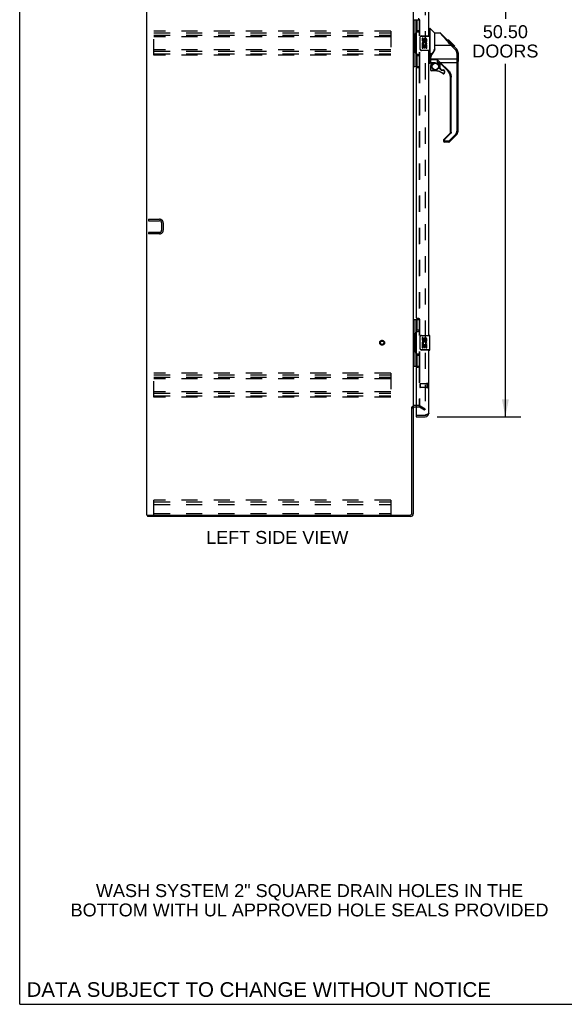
# Model space of a CAD drawing. Header units: inches. Extents: x 0 to 198, y 0 to 128.
# Tile 1 of 26: x 0 to 37, y 0 to 67. Entities that reach past the tile are written whole.
import ezdxf

# ---------------------------------------------------------------- set-up
doc = ezdxf.new("R2010")
doc.units = ezdxf.units.IN
doc.header["$LTSCALE"] = 10.872093
doc.header["$MEASUREMENT"] = 0
doc.linetypes.add('HIDDEN', pattern=[0.2, 0.1, -0.1])
doc.layers.get('0').update_dxf_attribs({"linetype": 'CONTINUOUS'})
for name, color, linetype in [('DEFAULT_2', 8, 'HIDDEN'), ('DIMENSIONS', 7, 'CONTINUOUS'), ('MASTER_DOOR_ASSEMBLY', 7, 'CONTINUOUS'), ('SLAVE_DOOR_ASSEMBLY', 7, 'CONTINUOUS')]:
    doc.layers.add(name, color=color, linetype=linetype)
doc.styles.get("Standard").update_dxf_attribs({"font": 'arial.ttf'})
doc.dimstyles.new('DIMSTYLE_1', dxfattribs={"dimtxt": 0.872093, "dimasz": 1.162791, "dimexe": 0.09, "dimexo": 0.07, "dimgap": 0.0375, "dimtad": 0, "dimtih": 1, "dimtoh": 1, "dimzin": 4, "dimdsep": 46, "dimtxsty": 'Standard', "dimblk": '_FILLED', "dimblk1": '_FILLED', "dimblk2": '_FILLED', "dimcen": 0.09, "dimazin": 1, "dimtfac": 1, "dimtdec": 3, "dimtofl": 0, "dimtmove": 0, "dimatfit": 3, "dimldrblk": '_FILLED', "dimfxl": 0, "dimtolj": 1, "dimtzin": 4, "dimarcsym": 0})

# ---------------------------------------------------------------- blocks, each defined once
blk = doc.blocks.new('_FILLED')
at = {"color": 0, "linetype": 'ByBlock'}
blk.add_solid([(0, 0), (-1, 0.2), (-1, -0.2)], dxfattribs=at)
blk = doc.blocks.new('*D11')
at = {"layer": 'DIMENSIONS', "color": 2, "linetype": 'Continuous'}
for p, q in [((28.216, 90.226), (33.861, 90.226)), ((32.814, 90.226), (32.814, 66.628)), ((32.814, 39.726), (32.814, 63.575)), ((28.216, 39.726), (33.861, 39.726))]:
    blk.add_line(p, q, dxfattribs=at)
at = {"layer": 'DIMENSIONS', "color": 2, "linetype": 'Continuous', "xscale": 1.1627906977, "yscale": 1.1627906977, "zscale": 1.1627906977}
for p, rotation in [((32.814, 90.226), 90), ((32.814, 39.726), 270)]:
    blk.add_blockref('_FILLED', p, dxfattribs=dict(at, rotation=rotation))
at = {"layer": 'DIMENSIONS', "color": 2, "linetype": 'Continuous', "insert": (32.814, 66.192), "char_height": 0.8721, "width": 4.46097, "attachment_point": 2, "line_spacing_factor": 0.9}
blk.add_mtext('50.50\\PDOORS', dxfattribs=at)

msp = doc.modelspace()

# ---------------------------------------------------------------- linework, layer by layer
at = {"color": 7, "linetype": 'Continuous'}
for p, q in [((0, 0), (0, 127.907)), ((8.642, 33.08), (8.642, 32.976)), ((0, 0), (197.674, 0))]:
    msp.add_line(p, q, dxfattribs=at)
at = {"color": 3, "linetype": 'Continuous'}
for p, q in [((8.59, 33.08), (8.59, 92.872)), ((26.59, 89.528), (26.59, 40.424)), ((26.994, 66.551), (26.994, 66.596)), ((27.011, 66.551), (27.011, 66.581)), ((26.994, 63.357), (26.994, 63.401)), ((27.011, 63.372), (27.011, 63.401)), ((26.994, 46.301), (26.994, 46.346)), ((27.011, 46.301), (27.011, 46.331)), ((26.994, 43.107), (26.994, 43.151)), ((27.011, 43.122), (27.011, 43.151)), ((26.486, 33.17), (26.486, 40.394)), ((26.59, 40.393), (26.59, 33.165)), ((26.794, 40.372), (26.675, 40.372)), ((8.59, 33.08), (26.396, 33.08)), ((26.401, 32.976), (8.642, 32.976))]:
    msp.add_line(p, q, dxfattribs=at)
at = {"color": 7, "linetype": 'Continuous'}
for centre, radius, start, end in [((26.675, 40.287), 0.189, 133.51325, 145.96587), ((26.401, 33.165), 0.085, 270, 360)]:
    msp.add_arc(centre, radius, start, end, dxfattribs=at)
at = {"color": 3, "linetype": 'Continuous'}
for centre, radius, start, end in [((26.675, 40.287), 0.085, 90, 180), ((26.396, 33.17), 0.09, 270, 360), ((26.401, 33.165), 0.189, 270, 360)]:
    msp.add_arc(centre, radius, start, end, dxfattribs=at)
at = {"layer": 'DEFAULT_2', "color": 8, "linetype": 'HIDDEN'}
for p, q in [((27.403, 89.711), (27.403, 40.242)), ((26.994, 66.551), (26.994, 63.401)), ((27.011, 66.551), (27.011, 63.401)), ((9.069, 64.164), (9.069, 65.789)), ((25.069, 65.789), (9.069, 65.789)), ((9.069, 65.685), (25.069, 65.685)), ((9.069, 65.518), (25.069, 65.518)), ((25.069, 65.414), (9.069, 65.414)), ((25.069, 65.789), (25.069, 64.164)), ((25.069, 64.539), (9.069, 64.539)), ((9.069, 64.435), (25.069, 64.435)), ((9.069, 64.268), (25.069, 64.268)), ((25.069, 64.164), (9.069, 64.164)), ((26.994, 63.357), (26.994, 46.346)), ((27.011, 63.372), (27.011, 46.331)), ((8.694, 53.08), (8.694, 52.976)), ((8.694, 53.08), (9.448, 53.08)), ((8.694, 52.976), (9.448, 52.976)), ((9.59, 52.834), (9.59, 52.327)), ((9.694, 52.834), (9.694, 52.327)), ((8.694, 52.184), (8.694, 52.08)), ((9.448, 52.184), (8.694, 52.184)), ((9.448, 52.08), (8.694, 52.08)), ((26.994, 46.301), (26.994, 43.151)), ((27.011, 46.301), (27.011, 43.151)), ((25.069, 42.664), (9.069, 42.664)), ((9.069, 41.039), (9.069, 42.664)), ((25.069, 42.664), (25.069, 41.039)), ((26.994, 43.107), (26.994, 40.424)), ((27.011, 43.122), (27.011, 40.406)), ((9.069, 42.56), (25.069, 42.56)), ((9.069, 42.393), (25.069, 42.393)), ((25.069, 42.289), (9.069, 42.289)), ((25.069, 41.414), (9.069, 41.414)), ((9.069, 41.31), (25.069, 41.31)), ((9.069, 41.143), (25.069, 41.143)), ((25.069, 41.039), (9.069, 41.039)), ((26.994, 40.476), (26.675, 40.476)), ((26.994, 40.372), (26.794, 40.372)), ((27.351, 40.172), (27.011, 40.368)), ((27.063, 40.458), (27.403, 40.262)), ((27.351, 40.172), (27.403, 40.262)), ((27.378, 40.224), (27.379, 40.223)), ((25.069, 34.08), (9.069, 34.08)), ((9.069, 33.08), (9.069, 34.08)), ((9.069, 33.976), (25.069, 33.976)), ((9.069, 33.976), (25.069, 33.976)), ((25.069, 34.08), (25.069, 33.08)), ((9.069, 33.799), (25.069, 33.799)), ((9.069, 33.184), (25.069, 33.184))]:
    msp.add_line(p, q, dxfattribs=at)
for points in [[(27.385, 40.222), (27.385, 40.222), (27.383, 40.222), (27.381, 40.223), (27.379, 40.223)], [(27.403, 40.242), (27.402, 40.24), (27.402, 40.238), (27.402, 40.235), (27.401, 40.233), (27.4, 40.231), (27.399, 40.229), (27.397, 40.228), (27.396, 40.226), (27.394, 40.225), (27.393, 40.224), (27.391, 40.223), (27.389, 40.222), (27.387, 40.222), (27.385, 40.222)]]:
    msp.add_lwpolyline(points, dxfattribs=at)
for radius in [0.164, 0.142, 0.124, 0.114]:
    msp.add_circle((24.486, 44.726), radius, dxfattribs=at)
for centre, radius, start, end in [((9.448, 52.834), 0.246, 0, 90), ((9.448, 52.834), 0.142, 0, 90), ((9.448, 52.327), 0.246, 270, 360), ((9.448, 52.327), 0.142, 270, 360), ((26.675, 40.287), 0.189, 145.96587, 180), ((26.675, 40.287), 0.189, 90, 133.51325), ((26.994, 40.339), 0.137, 60, 90), ((26.994, 40.339), 0.033, 60, 90)]:
    msp.add_arc(centre, radius, start, end, dxfattribs=at)
at = {"layer": 'MASTER_DOOR_ASSEMBLY', "color": 7, "linetype": 'Continuous'}
for p, q in [((27.648, 65.98), (27.71, 65.98)), ((27.71, 65.98), (27.71, 64.17)), ((28.036, 65.671), (27.738, 65.969)), ((27.738, 64.179), (27.738, 65.969)), ((28.036, 65.671), (28.036, 64.607)), ((28.403, 65.665), (28.042, 65.665)), ((28.042, 64.561), (28.042, 65.665)), ((28.403, 65.665), (28.403, 65.665)), ((28.47, 65.589), (28.44, 65.623)), ((29.223, 64.877), (28.459, 65.642)), ((28.496, 65.56), (28.47, 65.589)), ((28.042, 64.833), (29.14, 64.833)), ((28.98, 65.188), (28.913, 65.188)), ((28.987, 65.181), (28.92, 65.181)), ((28.997, 65.171), (28.93, 65.171)), ((29.003, 65.164), (28.937, 65.164)), ((29.011, 65.156), (28.945, 65.156)), ((29.031, 65.137), (28.964, 65.137)), ((28.98, 65.188), (29.307, 64.861)), ((29.054, 65.114), (28.987, 65.114)), ((29.077, 65.091), (29.01, 65.091)), ((29.101, 65.067), (29.034, 65.067)), ((29.125, 65.043), (29.058, 65.043)), ((29.148, 65.02), (29.081, 65.02)), ((29.17, 64.997), (29.103, 64.997)), ((29.19, 64.977), (29.124, 64.977)), ((29.446, 64.528), (29.14, 64.833)), ((29.208, 64.96), (29.141, 64.96)), ((29.221, 64.947), (29.154, 64.947)), ((29.225, 64.943), (29.158, 64.943)), ((29.227, 64.941), (29.16, 64.941)), ((29.228, 64.94), (29.161, 64.94)), ((29.228, 64.939), (29.161, 64.939)), ((29.21, 64.89), (29.162, 64.938)), ((29.231, 64.937), (29.164, 64.937)), ((29.235, 64.932), (29.168, 64.932)), ((29.241, 64.927), (29.174, 64.927)), ((29.255, 64.913), (29.188, 64.913)), ((29.197, 64.903), (29.197, 64.904)), ((29.2, 64.901), (29.2, 64.9)), ((29.27, 64.898), (29.203, 64.898)), ((29.219, 64.881), (29.206, 64.894)), ((29.223, 64.877), (29.21, 64.89)), ((29.277, 64.89), (29.211, 64.89)), ((29.284, 64.883), (29.218, 64.883)), ((29.502, 64.598), (29.219, 64.881)), ((29.223, 64.877), (29.502, 64.599)), ((29.296, 64.871), (29.23, 64.871)), ((29.302, 64.866), (29.235, 64.866)), ((29.305, 64.863), (29.238, 64.863)), ((29.307, 64.861), (29.24, 64.861)), ((29.307, 64.861), (29.24, 64.861)), ((29.306, 64.861), (29.24, 64.861)), ((29.245, 64.856), (29.312, 64.856)), ((29.395, 64.772), (29.307, 64.861)), ((29.386, 64.781), (29.32, 64.781)), ((29.324, 64.776), (29.391, 64.776)), ((29.393, 64.775), (29.326, 64.775)), ((29.395, 64.772), (29.329, 64.772)), ((29.502, 64.598), (29.501, 64.595)), ((29.528, 64.569), (29.502, 64.598)), ((29.55, 64.539), (29.528, 64.569)), ((27.712, 64.159), (27.648, 64.159)), ((27.648, 64.04), (27.727, 64.04)), ((27.727, 64.032), (27.727, 64.035)), ((27.727, 63.599), (27.727, 64.032)), ((27.766, 64.046), (27.766, 64.047)), ((27.766, 63.638), (27.766, 64.045)), ((27.786, 63.64), (27.786, 64.041)), ((29.538, 63.907), (27.786, 63.907)), ((27.824, 64.222), (27.824, 64.308)), ((29.538, 64.305), (29.538, 59.036)), ((29.57, 64.506), (29.55, 64.539)), ((29.609, 64.398), (29.6, 64.435)), ((29.615, 64.36), (29.609, 64.398)), ((29.617, 64.321), (29.615, 64.36)), ((29.616, 64.344), (29.615, 64.35)), ((29.617, 59.037), (29.617, 64.321)), ((29.628, 64.325), (29.628, 63.739)), ((27.727, 63.848), (27.648, 63.848)), ((27.727, 63.599), (27.648, 63.599)), ((27.767, 63.863), (27.766, 63.864)), ((27.767, 63.656), (27.766, 63.66)), ((27.766, 63.421), (27.786, 63.421)), ((27.766, 63.421), (27.766, 63.183)), ((28.233, 63.86), (27.786, 63.86)), ((28.081, 63.643), (27.786, 63.643)), ((27.786, 63.64), (28.081, 63.64)), ((27.786, 63.183), (27.786, 63.421)), ((27.824, 63.56), (27.904, 63.64)), ((27.83, 63.554), (27.827, 63.557)), ((27.834, 63.55), (27.83, 63.554)), ((27.838, 63.546), (27.834, 63.55)), ((27.932, 63.64), (27.838, 63.546)), ((27.865, 63.4), (27.845, 63.4)), ((28.081, 63.643), (28.081, 63.64)), ((28.081, 63.64), (28.088, 63.64)), ((28.233, 63.86), (28.419, 63.681)), ((28.259, 63.599), (28.266, 63.599)), ((28.354, 63.599), (28.266, 63.599)), ((28.266, 63.599), (28.266, 63.599)), ((28.295, 63.597), (28.377, 63.597)), ((28.298, 63.4), (28.318, 63.4)), ((28.378, 63.597), (28.377, 63.597)), ((28.377, 63.597), (28.377, 63.267)), ((28.377, 63.597), (28.377, 63.597)), ((28.396, 63.267), (28.377, 63.267)), ((28.386, 63.245), (28.39, 63.249)), ((28.458, 63.173), (28.386, 63.245)), ((28.39, 63.249), (28.394, 63.253)), ((28.394, 63.253), (28.397, 63.256)), ((28.396, 63.267), (28.396, 63.594)), ((28.399, 63.662), (28.408, 63.671)), ((28.4, 63.259), (28.471, 63.187)), ((28.408, 63.671), (28.419, 63.681)), ((28.419, 63.681), (29.55, 63.681)), ((28.419, 63.681), (28.965, 63.135)), ((28.932, 63.102), (28.43, 63.604)), ((27.786, 63.183), (27.766, 63.183)), ((28.081, 63.124), (27.845, 63.124)), ((27.845, 63.118), (27.845, 63.124)), ((28.081, 63.105), (27.845, 63.105)), ((28.081, 63.124), (28.081, 63.118)), ((28.462, 63.177), (28.458, 63.173)), ((28.466, 63.181), (28.462, 63.177)), ((28.469, 63.184), (28.466, 63.181)), ((28.48, 63.183), (28.632, 63.183)), ((28.48, 63.172), (28.48, 63.177)), ((28.48, 63.164), (28.633, 63.164)), ((28.591, 62.935), (28.595, 62.94)), ((28.633, 63.178), (28.633, 63.173)), ((28.692, 63.105), (28.711, 63.105)), ((28.692, 63.105), (28.692, 62.985)), ((28.711, 62.985), (28.692, 62.985)), ((28.711, 62.985), (28.711, 63.105)), ((28.955, 63.125), (28.946, 63.116)), ((28.965, 63.135), (28.955, 63.125)), ((29.105, 58.952), (29.105, 62.685)), ((29.152, 58.951), (29.152, 62.684)), ((28.646, 58.46), (29.082, 58.896)), ((29.115, 58.862), (28.711, 58.458)), ((28.993, 58.361), (29.446, 58.813)), ((29.501, 58.759), (29.049, 58.307)), ((29.095, 58.882), (29.104, 58.873)), ((29.104, 58.873), (29.115, 58.862)), ((29.152, 58.951), (29.145, 58.951)), ((28.632, 58.427), (28.632, 58.362)), ((28.701, 58.468), (28.692, 58.477)), ((28.711, 58.458), (28.701, 58.468)), ((28.711, 58.284), (28.711, 58.458)), ((28.993, 58.284), (28.711, 58.284)), ((28.993, 58.361), (28.993, 58.284))]:
    msp.add_line(p, q, dxfattribs=at)
for points in [[(28.459, 65.642), (28.451, 65.649), (28.442, 65.655), (28.433, 65.659), (28.423, 65.663), (28.413, 65.665), (28.403, 65.665)], [(28.44, 65.623), (28.414, 65.653), (28.403, 65.665)], [(29.042, 64.944), (28.975, 65.02), (28.942, 65.057), (28.909, 65.094), (28.877, 65.131), (28.845, 65.166), (28.814, 65.201), (28.784, 65.236), (28.754, 65.269), (28.726, 65.3), (28.699, 65.331), (28.673, 65.36), (28.648, 65.388), (28.625, 65.415), (28.603, 65.44), (28.582, 65.463), (28.562, 65.486), (28.544, 65.506), (28.527, 65.526), (28.511, 65.544), (28.496, 65.56)], [(28.042, 64.623), (28.021, 64.567), (27.991, 64.497), (27.954, 64.426), (27.912, 64.354), (27.864, 64.28), (27.819, 64.215)], [(29.14, 64.833), (29.108, 64.87), (29.075, 64.907), (29.042, 64.944)], [(29.162, 64.938), (29.14, 64.96), (29.118, 64.982), (29.083, 65.018)], [(29.206, 64.894), (29.178, 64.922), (29.159, 64.942), (29.14, 64.961), (29.121, 64.98), (29.102, 64.999)], [(29.14, 64.833), (29.149, 64.842), (29.158, 64.85), (29.166, 64.859), (29.173, 64.867), (29.18, 64.875), (29.186, 64.883), (29.19, 64.89), (29.194, 64.895), (29.196, 64.9), (29.197, 64.903)], [(29.196, 64.904), (29.196, 64.904), (29.196, 64.904), (29.197, 64.904), (29.197, 64.904), (29.197, 64.904), (29.197, 64.903)], [(29.223, 64.876), (29.223, 64.876), (29.223, 64.877), (29.223, 64.877), (29.223, 64.877), (29.223, 64.877), (29.223, 64.877)], [(29.496, 64.585), (29.492, 64.578), (29.486, 64.571), (29.479, 64.563), (29.472, 64.555), (29.464, 64.546), (29.455, 64.537), (29.446, 64.528)], [(29.501, 64.595), (29.499, 64.59), (29.496, 64.585)], [(29.502, 64.599), (29.502, 64.599), (29.502, 64.598), (29.502, 64.598), (29.502, 64.598), (29.502, 64.598), (29.502, 64.598)], [(29.617, 64.321), (29.616, 64.35), (29.61, 64.391), (29.601, 64.432), (29.587, 64.471), (29.569, 64.509), (29.547, 64.545), (29.521, 64.577), (29.502, 64.599)], [(27.738, 64.179), (27.734, 64.177), (27.73, 64.174), (27.726, 64.173), (27.721, 64.171), (27.716, 64.17), (27.71, 64.17)], [(27.712, 64.159), (27.711, 64.161), (27.711, 64.163), (27.711, 64.165), (27.711, 64.166), (27.711, 64.168), (27.71, 64.17)], [(27.712, 64.159), (27.716, 64.16), (27.721, 64.161), (27.725, 64.162), (27.73, 64.164), (27.734, 64.167), (27.738, 64.169)], [(27.733, 64.096), (27.728, 64.109), (27.724, 64.12), (27.72, 64.131), (27.717, 64.141), (27.714, 64.151), (27.712, 64.159)], [(27.727, 64.04), (27.727, 64.049), (27.728, 64.059), (27.729, 64.068), (27.73, 64.077), (27.732, 64.087), (27.733, 64.096)], [(27.727, 64.04), (27.733, 64.04), (27.739, 64.04), (27.744, 64.04), (27.749, 64.041), (27.754, 64.042), (27.758, 64.042), (27.761, 64.043), (27.764, 64.045), (27.766, 64.046)], [(27.727, 64.035), (27.727, 64.038), (27.727, 64.04)], [(27.727, 64.031), (27.733, 64.031), (27.739, 64.031), (27.744, 64.032), (27.75, 64.032), (27.754, 64.033), (27.758, 64.034), (27.762, 64.035), (27.764, 64.036), (27.766, 64.038)], [(27.733, 64.096), (27.739, 64.096), (27.744, 64.096), (27.749, 64.096), (27.754, 64.097), (27.758, 64.098), (27.761, 64.099), (27.764, 64.1), (27.766, 64.102), (27.768, 64.103), (27.77, 64.105), (27.771, 64.106), (27.771, 64.108)], [(27.745, 64.1), (27.743, 64.099), (27.741, 64.098), (27.739, 64.098), (27.737, 64.097), (27.735, 64.097), (27.733, 64.096)], [(27.738, 64.179), (27.754, 64.202), (27.769, 64.223), (27.783, 64.245), (27.797, 64.266), (27.811, 64.287), (27.824, 64.308)], [(27.738, 64.179), (27.738, 64.178), (27.738, 64.176), (27.738, 64.174), (27.738, 64.173), (27.738, 64.171), (27.738, 64.169)], [(27.738, 64.169), (27.738, 64.16), (27.739, 64.149), (27.74, 64.138), (27.741, 64.126), (27.743, 64.113), (27.745, 64.1)], [(27.745, 64.1), (27.755, 64.132), (27.766, 64.166), (27.779, 64.2), (27.793, 64.235), (27.808, 64.271), (27.824, 64.308)], [(27.771, 64.108), (27.771, 64.106), (27.77, 64.105), (27.768, 64.104), (27.767, 64.103), (27.764, 64.102), (27.762, 64.102), (27.758, 64.101), (27.755, 64.1), (27.75, 64.1), (27.745, 64.1)], [(27.819, 64.215), (27.809, 64.199), (27.794, 64.17), (27.781, 64.138), (27.772, 64.104), (27.767, 64.069), (27.766, 64.045)], [(27.766, 64.045), (27.767, 64.044), (27.768, 64.043), (27.769, 64.043), (27.772, 64.042)], [(27.786, 63.907), (27.782, 63.907), (27.778, 63.907), (27.775, 63.908), (27.772, 63.908), (27.769, 63.909), (27.768, 63.909), (27.767, 63.91), (27.766, 63.911)], [(27.771, 64.108), (27.77, 64.098), (27.769, 64.088), (27.768, 64.078), (27.768, 64.074)], [(27.824, 64.308), (27.812, 64.272), (27.801, 64.237), (27.792, 64.203), (27.784, 64.17), (27.777, 64.139), (27.771, 64.108)], [(27.772, 64.042), (27.775, 64.041), (27.778, 64.041), (27.782, 64.041), (27.786, 64.041)], [(27.835, 64.2), (27.821, 64.177), (27.809, 64.152), (27.799, 64.126), (27.792, 64.098), (27.787, 64.07), (27.786, 64.041)], [(27.819, 64.215), (27.819, 64.215), (27.82, 64.213), (27.821, 64.212), (27.823, 64.21), (27.826, 64.207), (27.829, 64.205), (27.832, 64.202), (27.835, 64.2)], [(28.042, 64.561), (28.017, 64.503), (27.988, 64.444), (27.955, 64.385), (27.919, 64.324), (27.879, 64.263), (27.835, 64.2)], [(29.538, 64.305), (29.536, 64.336), (29.532, 64.366), (29.524, 64.396), (29.514, 64.426), (29.5, 64.454), (29.484, 64.48), (29.466, 64.505), (29.446, 64.528)], [(29.538, 64.305), (29.55, 64.305), (29.562, 64.306), (29.573, 64.307), (29.583, 64.308), (29.593, 64.309), (29.601, 64.311), (29.607, 64.314), (29.612, 64.316), (29.616, 64.319), (29.617, 64.321)], [(29.617, 63.923), (29.616, 63.921), (29.613, 63.918), (29.608, 63.916), (29.602, 63.914), (29.594, 63.912), (29.584, 63.91), (29.574, 63.909), (29.562, 63.908), (29.55, 63.907), (29.538, 63.907)], [(29.6, 64.435), (29.587, 64.471), (29.57, 64.506)], [(27.766, 63.856), (27.766, 63.855), (27.765, 63.854), (27.763, 63.853), (27.761, 63.852), (27.758, 63.851), (27.755, 63.85), (27.751, 63.85), (27.746, 63.849), (27.742, 63.848), (27.737, 63.848), (27.732, 63.848), (27.727, 63.848)], [(27.786, 63.86), (27.782, 63.86), (27.778, 63.861), (27.775, 63.861), (27.772, 63.861), (27.769, 63.862), (27.768, 63.862), (27.767, 63.863)], [(27.769, 63.65), (27.768, 63.653), (27.767, 63.656)], [(27.778, 63.644), (27.775, 63.645), (27.772, 63.648), (27.769, 63.65)], [(27.786, 63.643), (27.782, 63.643), (27.778, 63.644)], [(27.838, 63.546), (27.829, 63.536), (27.82, 63.525), (27.812, 63.513), (27.806, 63.501), (27.8, 63.489), (27.795, 63.476), (27.791, 63.462), (27.788, 63.449), (27.787, 63.435), (27.786, 63.421)], [(27.827, 63.557), (27.826, 63.559), (27.825, 63.559), (27.824, 63.56), (27.824, 63.56)], [(27.845, 63.4), (27.846, 63.42), (27.849, 63.441), (27.853, 63.461), (27.86, 63.481), (27.867, 63.5), (27.877, 63.518), (27.888, 63.535), (27.9, 63.552), (27.914, 63.567), (27.93, 63.581), (27.946, 63.593), (27.964, 63.604), (27.982, 63.614), (28.001, 63.622), (28.021, 63.628), (28.041, 63.632), (28.061, 63.635), (28.082, 63.636), (28.102, 63.635), (28.123, 63.632), (28.143, 63.628), (28.162, 63.622), (28.181, 63.614), (28.199, 63.604), (28.217, 63.593), (28.233, 63.581), (28.248, 63.567), (28.262, 63.552), (28.275, 63.536), (28.286, 63.518), (28.295, 63.5), (28.303, 63.481), (28.31, 63.461), (28.314, 63.441), (28.317, 63.421), (28.318, 63.4)], [(28.318, 63.4), (28.317, 63.379), (28.314, 63.359), (28.31, 63.339), (28.303, 63.319), (28.296, 63.3), (28.286, 63.282), (28.275, 63.264), (28.263, 63.248), (28.249, 63.233), (28.233, 63.219), (28.217, 63.206), (28.199, 63.195), (28.181, 63.186), (28.162, 63.178), (28.142, 63.172), (28.122, 63.167), (28.102, 63.164), (28.081, 63.164), (28.061, 63.164), (28.04, 63.167), (28.02, 63.172), (28.001, 63.178), (27.982, 63.186), (27.963, 63.195), (27.946, 63.206), (27.93, 63.219), (27.915, 63.233), (27.901, 63.248), (27.888, 63.264), (27.877, 63.281), (27.868, 63.3), (27.86, 63.319), (27.853, 63.338), (27.849, 63.359), (27.846, 63.379), (27.845, 63.4)], [(28.081, 63.643), (28.101, 63.642), (28.121, 63.64), (28.141, 63.637), (28.16, 63.633), (28.179, 63.627), (28.196, 63.622), (28.212, 63.616)], [(28.088, 63.64), (28.108, 63.639), (28.129, 63.636), (28.15, 63.632), (28.169, 63.628), (28.188, 63.622), (28.204, 63.617), (28.218, 63.612), (28.23, 63.608), (28.24, 63.604), (28.249, 63.601), (28.257, 63.599), (28.265, 63.599), (28.266, 63.599)], [(28.212, 63.616), (28.24, 63.606), (28.25, 63.602), (28.259, 63.599)], [(28.256, 63.67), (28.247, 63.685), (28.24, 63.703), (28.235, 63.723), (28.232, 63.746), (28.23, 63.771), (28.23, 63.798), (28.231, 63.828), (28.233, 63.86)], [(28.233, 63.86), (28.259, 63.821), (28.285, 63.784), (28.311, 63.748), (28.336, 63.714), (28.362, 63.681), (28.387, 63.65)], [(28.256, 63.67), (28.28, 63.673), (28.303, 63.673), (28.326, 63.671), (28.348, 63.667), (28.369, 63.66), (28.387, 63.65)], [(28.291, 63.637), (28.284, 63.642), (28.277, 63.647), (28.271, 63.652), (28.266, 63.658), (28.26, 63.664), (28.256, 63.67)], [(28.285, 63.599), (28.287, 63.598), (28.291, 63.597), (28.295, 63.597)], [(28.291, 63.637), (28.311, 63.641), (28.331, 63.642), (28.35, 63.641), (28.368, 63.638), (28.386, 63.632), (28.402, 63.625), (28.417, 63.615), (28.43, 63.604)], [(28.354, 63.599), (28.353, 63.599), (28.35, 63.601), (28.345, 63.604), (28.338, 63.608), (28.33, 63.614), (28.319, 63.62), (28.306, 63.628), (28.291, 63.637)], [(28.377, 63.267), (28.377, 63.263), (28.378, 63.259), (28.379, 63.255), (28.381, 63.251), (28.383, 63.248), (28.386, 63.245)], [(28.387, 63.65), (28.389, 63.652), (28.392, 63.655), (28.399, 63.662)], [(28.387, 63.65), (28.394, 63.642), (28.401, 63.634), (28.408, 63.626), (28.416, 63.619), (28.423, 63.611), (28.43, 63.604)], [(28.397, 63.256), (28.398, 63.257), (28.399, 63.258), (28.399, 63.258), (28.4, 63.259)], [(29.55, 63.681), (29.562, 63.681), (29.574, 63.681), (29.584, 63.682), (29.594, 63.682), (29.602, 63.682), (29.608, 63.682), (29.613, 63.682), (29.616, 63.683), (29.617, 63.683)], [(27.786, 63.183), (27.787, 63.177), (27.788, 63.17), (27.79, 63.164), (27.792, 63.158), (27.795, 63.152), (27.799, 63.146), (27.804, 63.142), (27.808, 63.137), (27.814, 63.133), (27.82, 63.13), (27.826, 63.128), (27.832, 63.126), (27.839, 63.125), (27.845, 63.124)], [(27.845, 63.105), (27.845, 63.105), (27.845, 63.105), (27.845, 63.107), (27.845, 63.108), (27.845, 63.11), (27.845, 63.112), (27.845, 63.118)], [(28.081, 63.124), (28.128, 63.123), (28.174, 63.119), (28.22, 63.112), (28.265, 63.103), (28.31, 63.091), (28.354, 63.077), (28.398, 63.06), (28.44, 63.04), (28.481, 63.019), (28.52, 62.995), (28.558, 62.968), (28.595, 62.94)], [(28.081, 63.118), (28.081, 63.113), (28.081, 63.11), (28.081, 63.108), (28.081, 63.107), (28.081, 63.106), (28.081, 63.105), (28.081, 63.105)], [(28.458, 63.173), (28.461, 63.17), (28.464, 63.168), (28.468, 63.166), (28.472, 63.165), (28.476, 63.164), (28.48, 63.164)], [(28.471, 63.187), (28.471, 63.187), (28.471, 63.186), (28.47, 63.185), (28.469, 63.184)], [(28.48, 63.177), (28.48, 63.179), (28.48, 63.181), (28.48, 63.182), (28.48, 63.183), (28.48, 63.183)], [(28.48, 63.164), (28.48, 63.167), (28.48, 63.172)], [(28.582, 62.925), (28.582, 62.925), (28.583, 62.925), (28.584, 62.926), (28.585, 62.927), (28.586, 62.929), (28.587, 62.931), (28.591, 62.935)], [(28.595, 62.94), (28.601, 62.935), (28.608, 62.932), (28.615, 62.929), (28.622, 62.927), (28.629, 62.926), (28.636, 62.926), (28.644, 62.927), (28.651, 62.929), (28.658, 62.932), (28.664, 62.935), (28.67, 62.94), (28.676, 62.945), (28.68, 62.951), (28.684, 62.957), (28.688, 62.963), (28.69, 62.971), (28.691, 62.978), (28.692, 62.985)], [(28.632, 63.183), (28.632, 63.183), (28.632, 63.182), (28.632, 63.181), (28.633, 63.18), (28.633, 63.178)], [(28.633, 63.173), (28.633, 63.167), (28.633, 63.164)], [(28.692, 63.105), (28.691, 63.111), (28.69, 63.118), (28.688, 63.124), (28.686, 63.13), (28.683, 63.136), (28.679, 63.141), (28.674, 63.146), (28.67, 63.151), (28.664, 63.154), (28.658, 63.158), (28.652, 63.16), (28.646, 63.162), (28.639, 63.163), (28.633, 63.164)], [(28.946, 63.116), (28.939, 63.109), (28.936, 63.106), (28.934, 63.104), (28.932, 63.103), (28.932, 63.102)], [(28.965, 63.135), (29.007, 63.088), (29.045, 63.038), (29.077, 62.984), (29.103, 62.928), (29.125, 62.869), (29.14, 62.808), (29.149, 62.747), (29.152, 62.684)], [(29.105, 62.685), (29.105, 62.684), (29.107, 62.684), (29.11, 62.684), (29.113, 62.684), (29.118, 62.684), (29.124, 62.684), (29.13, 62.684), (29.137, 62.684), (29.144, 62.684), (29.152, 62.684)], [(29.082, 58.896), (29.082, 58.896), (29.083, 58.894), (29.085, 58.892), (29.088, 58.89), (29.095, 58.882)], [(29.145, 58.951), (29.131, 58.951), (29.125, 58.951), (29.119, 58.951), (29.114, 58.951), (29.11, 58.951), (29.107, 58.951), (29.105, 58.952), (29.105, 58.952)], [(29.152, 58.951), (29.151, 58.934), (29.148, 58.918), (29.142, 58.903), (29.135, 58.888), (29.126, 58.874), (29.115, 58.862)], [(29.446, 58.813), (29.466, 58.836), (29.485, 58.861), (29.501, 58.887), (29.514, 58.915), (29.524, 58.944), (29.532, 58.974), (29.536, 59.005), (29.538, 59.036)], [(29.446, 58.813), (29.454, 58.804), (29.463, 58.796), (29.47, 58.788), (29.478, 58.781), (29.484, 58.775), (29.49, 58.769), (29.495, 58.765), (29.498, 58.761), (29.5, 58.759), (29.501, 58.759)], [(29.617, 59.037), (29.616, 59.037), (29.613, 59.037), (29.608, 59.037), (29.602, 59.036), (29.594, 59.036), (29.585, 59.036), (29.575, 59.036), (29.563, 59.036), (29.551, 59.036), (29.538, 59.036)], [(28.647, 58.433), (28.636, 58.428), (28.633, 58.427), (28.632, 58.427)], [(28.993, 58.361), (28.699, 58.361), (28.687, 58.361), (28.675, 58.361), (28.665, 58.361), (28.655, 58.361), (28.647, 58.361), (28.641, 58.362), (28.636, 58.362), (28.633, 58.362), (28.632, 58.362)], [(28.686, 58.448), (28.664, 58.439), (28.655, 58.436), (28.647, 58.433)], [(28.692, 58.477), (28.684, 58.485), (28.681, 58.488), (28.679, 58.49), (28.678, 58.491), (28.678, 58.492)], [(28.711, 58.458), (28.699, 58.453), (28.686, 58.448)], [(29.049, 58.307), (29.048, 58.307), (29.046, 58.309), (29.043, 58.312), (29.038, 58.317), (29.033, 58.322), (29.026, 58.329), (29.018, 58.336), (29.01, 58.344), (29.002, 58.352), (28.993, 58.361)]]:
    msp.add_lwpolyline(points, dxfattribs=at)
msp.add_circle((28.081, 63.4), 0.217, dxfattribs=at)
for centre, radius, start, end in [((27.71, 65.941), 0.0394, 45, 90), ((28.022, 65.657), 0.0197, 7.5, 45), ((29.609, 64.325), 0.0197, 0, 68.93953), ((27.727, 63.638), 0.0394, 270, 360), ((27.786, 63.66), 0.0197, 180, 270), ((27.963, 63.421), 0.197, 135, 180), ((28.354, 63.402), 0.197, 45, 90), ((28.408, 63.267), 0.0118, 180, 225), ((29.609, 63.739), 0.0197, 293.60704, 360), ((27.845, 63.183), 0.0787, 180, 270), ((28.081, 62.317), 0.787, 50.4788, 90), ((28.48, 63.195), 0.0118, 225, 270), ((28.632, 62.985), 0.0787, 230.4788, 360), ((28.632, 63.105), 0.0787, 0, 90), ((28.514, 62.685), 0.591, 0, 45), ((29.026, 58.952), 0.0787, 315, 360), ((29.223, 59.037), 0.394, 315, 360), ((28.68, 58.427), 0.0472, 135, 180), ((28.711, 58.362), 0.0787, 180, 270), ((28.993, 58.362), 0.0787, 270, 315)]:
    msp.add_arc(centre, radius, start, end, dxfattribs=at)
at = {"layer": 'SLAVE_DOOR_ASSEMBLY', "color": 3, "linetype": 'Continuous'}
for p, q in [((27.648, 65.476), (27.648, 84.726)), ((27.044, 65.874), (27.044, 66.494)), ((26.794, 65.684), (26.794, 64.269)), ((26.854, 65.744), (26.914, 65.744)), ((26.914, 64.209), (26.854, 64.209)), ((27.044, 63.459), (27.044, 64.079)), ((27.648, 45.226), (27.648, 64.476)), ((26.794, 63.269), (26.794, 46.434)), ((26.854, 63.329), (26.914, 63.329)), ((26.914, 46.374), (26.854, 46.374)), ((27.044, 45.624), (27.044, 46.244)), ((26.794, 45.434), (26.794, 44.019)), ((26.854, 45.494), (26.914, 45.494)), ((26.914, 43.959), (26.854, 43.959)), ((27.648, 39.973), (27.648, 44.226)), ((27.044, 43.209), (27.044, 43.829)), ((26.794, 43.019), (26.794, 39.85)), ((26.854, 43.079), (26.914, 43.079)), ((26.794, 39.726), (27.402, 39.726)), ((26.814, 39.83), (27.402, 39.83)), ((27.431, 39.841), (27.402, 39.83))]:
    msp.add_line(p, q, dxfattribs=at)
at = {"layer": 'SLAVE_DOOR_ASSEMBLY', "color": 7, "linetype": 'Continuous'}
for p, q in [((26.59, 66.551), (27.031, 66.551)), ((26.629, 66.551), (26.629, 65.526)), ((26.767, 66.551), (26.767, 63.401)), ((26.854, 65.816), (26.854, 66.551)), ((26.994, 66.551), (26.994, 65.772)), ((26.607, 65.526), (26.73, 65.526)), ((26.607, 65.526), (26.607, 64.426)), ((26.651, 64.426), (26.651, 65.526)), ((26.73, 65.557), (26.73, 65.577)), ((26.73, 64.426), (26.73, 65.526)), ((26.994, 65.816), (26.767, 65.816)), ((27.053, 65.376), (27.06, 65.376)), ((27.053, 64.576), (27.053, 65.376)), ((27.06, 64.576), (27.06, 65.376)), ((27.151, 65.461), (27.708, 65.461)), ((27.153, 65.476), (27.693, 65.476)), ((27.189, 65.476), (27.189, 65.461)), ((27.254, 65.322), (27.191, 65.322)), ((27.191, 65.322), (27.191, 65.186)), ((27.254, 65.186), (27.254, 65.322)), ((27.319, 65.249), (27.319, 65.179)), ((27.445, 65.476), (27.445, 65.461)), ((27.708, 64.491), (27.708, 65.461)), ((27.053, 64.576), (27.06, 64.576)), ((27.209, 64.861), (27.191, 64.861)), ((27.191, 64.861), (27.191, 64.631)), ((27.191, 64.631), (27.254, 64.631)), ((27.243, 64.861), (27.271, 64.88)), ((27.243, 64.861), (27.505, 64.861)), ((27.254, 64.798), (27.319, 64.798)), ((27.254, 64.631), (27.254, 64.798)), ((27.319, 64.798), (27.319, 64.662)), ((27.319, 64.662), (27.379, 64.662)), ((27.379, 65.186), (27.379, 65.228)), ((27.379, 64.798), (27.442, 64.798)), ((27.379, 64.662), (27.379, 64.798)), ((27.434, 64.897), (27.492, 64.872)), ((27.442, 65.228), (27.442, 65.092)), ((27.442, 65.092), (27.505, 65.092)), ((27.442, 64.798), (27.442, 64.631)), ((27.442, 64.631), (27.505, 64.631)), ((27.505, 65.092), (27.505, 65.228)), ((27.505, 64.631), (27.505, 64.861)), ((26.607, 64.426), (26.73, 64.426)), ((26.629, 64.426), (26.629, 63.401)), ((26.73, 64.376), (26.73, 64.396)), ((26.767, 64.136), (26.994, 64.136)), ((26.854, 63.401), (26.854, 64.136)), ((26.994, 64.181), (26.994, 63.401)), ((27.708, 64.491), (27.151, 64.491)), ((27.693, 64.476), (27.153, 64.476)), ((27.189, 64.476), (27.189, 64.491)), ((27.445, 64.476), (27.445, 64.491)), ((26.59, 63.401), (27.031, 63.401)), ((26.59, 46.301), (27.031, 46.301)), ((26.629, 46.301), (26.629, 45.276)), ((26.767, 46.301), (26.767, 43.151)), ((26.854, 45.566), (26.854, 46.301)), ((26.994, 46.301), (26.994, 45.522)), ((26.607, 45.276), (26.73, 45.276)), ((26.607, 45.276), (26.607, 44.176)), ((26.651, 44.176), (26.651, 45.276)), ((26.73, 45.307), (26.73, 45.327)), ((26.73, 44.176), (26.73, 45.276)), ((26.994, 45.566), (26.767, 45.566)), ((27.053, 45.126), (27.06, 45.126)), ((27.053, 44.326), (27.053, 45.126)), ((27.06, 44.326), (27.06, 45.126)), ((27.151, 45.211), (27.708, 45.211)), ((27.153, 45.226), (27.693, 45.226)), ((27.189, 45.226), (27.189, 45.211)), ((27.254, 45.072), (27.191, 45.072)), ((27.191, 45.072), (27.191, 44.936)), ((27.209, 44.611), (27.191, 44.611)), ((27.191, 44.611), (27.191, 44.381)), ((27.243, 44.611), (27.271, 44.63)), ((27.243, 44.611), (27.505, 44.611)), ((27.254, 44.936), (27.254, 45.072)), ((27.319, 44.999), (27.319, 44.929)), ((27.379, 44.936), (27.379, 44.978)), ((27.434, 44.647), (27.492, 44.622)), ((27.442, 44.978), (27.442, 44.842)), ((27.442, 44.842), (27.505, 44.842)), ((27.445, 45.226), (27.445, 45.211)), ((27.505, 44.842), (27.505, 44.978)), ((27.505, 44.381), (27.505, 44.611)), ((27.708, 44.241), (27.708, 45.211)), ((26.607, 44.176), (26.73, 44.176)), ((26.629, 44.176), (26.629, 43.151)), ((26.73, 44.126), (26.73, 44.146)), ((27.053, 44.326), (27.06, 44.326)), ((27.708, 44.241), (27.151, 44.241)), ((27.693, 44.226), (27.153, 44.226)), ((27.189, 44.226), (27.189, 44.241)), ((27.191, 44.381), (27.254, 44.381)), ((27.254, 44.548), (27.319, 44.548)), ((27.254, 44.381), (27.254, 44.548)), ((27.319, 44.548), (27.319, 44.412)), ((27.319, 44.412), (27.379, 44.412)), ((27.379, 44.548), (27.442, 44.548)), ((27.379, 44.412), (27.379, 44.548)), ((27.442, 44.548), (27.442, 44.381)), ((27.442, 44.381), (27.505, 44.381)), ((27.445, 44.226), (27.445, 44.241)), ((26.767, 43.886), (26.994, 43.886)), ((26.854, 43.151), (26.854, 43.886)), ((26.994, 43.931), (26.994, 43.151)), ((26.59, 43.151), (27.031, 43.151)), ((26.794, 39.83), (26.814, 39.83)), ((26.794, 39.83), (26.794, 39.726))]:
    msp.add_line(p, q, dxfattribs=at)
at = {"layer": 'SLAVE_DOOR_ASSEMBLY', "color": 8, "linetype": 'HIDDEN'}
for p, q in [((27.044, 41.944), (27.044, 41.716)), ((27.501, 41.954), (27.054, 41.954)), ((27.054, 41.954), (27.054, 41.706)), ((27.501, 41.972), (27.501, 41.688)), ((27.544, 41.972), (27.544, 41.688)), ((27.501, 41.706), (27.054, 41.706))]:
    msp.add_line(p, q, dxfattribs=at)
at = {"layer": 'SLAVE_DOOR_ASSEMBLY', "color": 7, "linetype": 'Continuous'}
for points in [[(26.767, 65.793), (26.767, 65.789), (26.768, 65.786), (26.769, 65.782), (26.77, 65.777), (26.772, 65.773), (26.774, 65.767), (26.776, 65.762), (26.779, 65.756), (26.782, 65.75), (26.786, 65.743), (26.791, 65.735), (26.795, 65.727), (26.801, 65.719), (26.803, 65.715)], [(27.053, 65.376), (27.053, 65.383), (27.054, 65.389), (27.055, 65.395), (27.056, 65.401), (27.058, 65.407), (27.06, 65.413)], [(27.06, 65.376), (27.06, 65.381), (27.061, 65.385), (27.062, 65.39), (27.062, 65.395), (27.064, 65.4), (27.066, 65.405), (27.068, 65.41), (27.071, 65.416), (27.074, 65.421), (27.078, 65.427), (27.083, 65.432), (27.088, 65.438), (27.095, 65.443), (27.102, 65.448), (27.109, 65.452), (27.117, 65.455), (27.126, 65.458), (27.134, 65.46), (27.142, 65.461), (27.151, 65.461)], [(27.153, 65.476), (27.153, 65.476), (27.152, 65.476), (27.152, 65.475), (27.152, 65.474), (27.151, 65.472), (27.151, 65.47), (27.151, 65.468), (27.151, 65.466), (27.151, 65.464), (27.151, 65.461)], [(27.06, 64.54), (27.058, 64.546), (27.056, 64.552), (27.055, 64.558), (27.054, 64.564), (27.053, 64.57), (27.053, 64.576)], [(27.151, 64.491), (27.142, 64.492), (27.134, 64.493), (27.126, 64.495), (27.117, 64.498), (27.109, 64.501), (27.102, 64.505), (27.095, 64.51), (27.088, 64.515), (27.083, 64.521), (27.078, 64.526), (27.074, 64.532), (27.071, 64.537), (27.068, 64.543), (27.066, 64.548), (27.064, 64.553), (27.062, 64.558), (27.062, 64.563), (27.061, 64.568), (27.06, 64.572), (27.06, 64.576)], [(26.803, 64.237), (26.801, 64.234), (26.795, 64.226), (26.791, 64.218), (26.786, 64.21), (26.782, 64.203), (26.779, 64.197), (26.776, 64.191), (26.774, 64.185), (26.772, 64.18), (26.77, 64.176), (26.769, 64.171), (26.768, 64.167), (26.767, 64.164), (26.767, 64.16)], [(27.153, 64.476), (27.153, 64.477), (27.152, 64.477), (27.152, 64.478), (27.152, 64.479), (27.151, 64.481), (27.151, 64.483), (27.151, 64.485), (27.151, 64.487), (27.151, 64.489), (27.151, 64.491)], [(26.767, 45.543), (26.767, 45.539), (26.768, 45.536), (26.769, 45.532), (26.77, 45.527), (26.772, 45.523), (26.774, 45.517), (26.776, 45.512), (26.779, 45.506), (26.782, 45.5), (26.786, 45.493), (26.791, 45.485), (26.795, 45.477), (26.801, 45.469), (26.803, 45.465)], [(27.053, 45.126), (27.053, 45.133), (27.054, 45.139), (27.055, 45.145), (27.056, 45.151), (27.058, 45.157), (27.06, 45.163)], [(27.06, 45.126), (27.06, 45.131), (27.061, 45.135), (27.062, 45.14), (27.062, 45.145), (27.064, 45.15), (27.066, 45.155), (27.068, 45.16), (27.071, 45.166), (27.074, 45.171), (27.078, 45.177), (27.083, 45.182), (27.088, 45.188), (27.095, 45.193), (27.102, 45.198), (27.109, 45.202), (27.117, 45.205), (27.126, 45.208), (27.134, 45.21), (27.142, 45.211), (27.151, 45.211)], [(27.153, 45.226), (27.153, 45.226), (27.152, 45.226), (27.152, 45.225), (27.152, 45.224), (27.151, 45.222), (27.151, 45.22), (27.151, 45.218), (27.151, 45.216), (27.151, 45.214), (27.151, 45.211)], [(26.803, 43.987), (26.801, 43.984), (26.795, 43.976), (26.791, 43.968), (26.786, 43.96), (26.782, 43.953), (26.779, 43.947), (26.776, 43.941), (26.774, 43.935), (26.772, 43.93), (26.77, 43.926), (26.769, 43.921), (26.768, 43.917), (26.767, 43.914), (26.767, 43.91)], [(27.06, 44.29), (27.058, 44.296), (27.056, 44.302), (27.055, 44.308), (27.054, 44.314), (27.053, 44.32), (27.053, 44.326)], [(27.151, 44.241), (27.142, 44.242), (27.134, 44.243), (27.126, 44.245), (27.117, 44.248), (27.109, 44.251), (27.102, 44.255), (27.095, 44.26), (27.088, 44.265), (27.083, 44.271), (27.078, 44.276), (27.074, 44.282), (27.071, 44.287), (27.068, 44.293), (27.066, 44.298), (27.064, 44.303), (27.062, 44.308), (27.062, 44.313), (27.061, 44.318), (27.06, 44.322), (27.06, 44.326)], [(27.153, 44.226), (27.153, 44.227), (27.152, 44.227), (27.152, 44.228), (27.152, 44.229), (27.151, 44.231), (27.151, 44.233), (27.151, 44.235), (27.151, 44.237), (27.151, 44.239), (27.151, 44.241)]]:
    msp.add_lwpolyline(points, dxfattribs=at)
at = {"layer": 'SLAVE_DOOR_ASSEMBLY', "color": 3, "linetype": 'Continuous'}
msp.add_lwpolyline([(27.648, 39.973), (27.648, 39.967), (27.646, 39.962), (27.644, 39.957), (27.641, 39.951), (27.637, 39.946), (27.632, 39.94), (27.626, 39.935), (27.62, 39.929), (27.613, 39.924), (27.604, 39.918), (27.596, 39.913), (27.586, 39.907), (27.576, 39.902), (27.565, 39.896), (27.554, 39.891), (27.542, 39.885), (27.529, 39.88), (27.516, 39.874), (27.503, 39.869), (27.489, 39.863), (27.475, 39.858), (27.461, 39.852), (27.446, 39.847), (27.431, 39.841)], dxfattribs=at)
for centre, radius, start, end in [((26.914, 66.494), 0.13, 0, 90), ((26.854, 65.684), 0.06, 90, 180), ((26.914, 65.874), 0.13, 270, 360), ((26.854, 64.269), 0.06, 180, 270), ((26.914, 64.079), 0.13, 0, 90), ((26.854, 63.269), 0.06, 90, 180), ((26.914, 63.459), 0.13, 270, 360), ((26.854, 46.434), 0.06, 180, 270), ((26.914, 46.244), 0.13, 0, 90), ((26.854, 45.434), 0.06, 90, 180), ((26.914, 45.624), 0.13, 270, 360), ((26.854, 44.019), 0.06, 180, 270), ((26.914, 43.829), 0.13, 0, 90), ((26.854, 43.019), 0.06, 90, 180), ((26.914, 43.209), 0.13, 270, 360), ((27.402, 39.973), 0.246, 270, 360), ((26.814, 39.85), 0.02, 180, 270)]:
    msp.add_arc(centre, radius, start, end, dxfattribs=at)
at = {"layer": 'SLAVE_DOOR_ASSEMBLY', "color": 7, "linetype": 'Continuous'}
for centre, radius, start, end in [((27.153, 65.376), 0.1, 90, 158.79459), ((27.411, 65.228), 0.0943, 68.69989, 167.43379), ((27.411, 65.228), 0.0314, 0, 180.04847), ((27.411, 65.228), 0.0943, 0, 68.67039), ((27.693, 65.461), 0.015, 0, 90), ((27.345, 64.934), 0.154, 161.41988, 206.19629), ((27.285, 65.186), 0.0943, 180, 360), ((27.348, 64.934), 0.157, 336.59665, 161.87913), ((27.348, 64.934), 0.157, 205.73705, 207.8532), ((27.285, 65.186), 0.0314, 180, 261.22946), ((27.348, 64.934), 0.0943, 336.59665, 215.11217), ((27.284, 65.191), 0.0362, 263.42855, 341.76278), ((27.153, 64.576), 0.1, 201.20502, 270), ((27.693, 64.491), 0.015, 270, 360), ((27.153, 45.126), 0.1, 90, 158.79459), ((27.345, 44.684), 0.154, 161.41988, 206.19629), ((27.285, 44.936), 0.0943, 180, 360), ((27.348, 44.684), 0.157, 336.59665, 161.87913), ((27.348, 44.684), 0.157, 205.73705, 207.8532), ((27.285, 44.936), 0.0314, 180, 261.22946), ((27.348, 44.684), 0.0943, 336.59665, 215.11217), ((27.284, 44.941), 0.0362, 263.42855, 341.76278), ((27.411, 44.978), 0.0943, 68.69989, 167.43379), ((27.411, 44.978), 0.0314, 0, 180.04847), ((27.411, 44.978), 0.0943, 0, 68.67039), ((27.693, 45.211), 0.015, 0, 90), ((27.153, 44.326), 0.1, 201.20502, 270), ((27.693, 44.241), 0.015, 270, 360), ((27.402, 39.973), 0.142, 270, 311.38352), ((27.484, 40.116), 0.26, 267.36327, 270)]:
    msp.add_arc(centre, radius, start, end, dxfattribs=at)
at = {"layer": 'SLAVE_DOOR_ASSEMBLY', "color": 8, "linetype": 'HIDDEN'}
for centre, radius, start, end in [((27.054, 41.944), 0.01, 90, 180), ((27.523, 41.972), 0.0215, 0, 180), ((27.054, 41.716), 0.01, 180, 270), ((27.523, 41.688), 0.0215, 180, 360)]:
    msp.add_arc(centre, radius, start, end, dxfattribs=at)
at = {"layer": 'SLAVE_DOOR_ASSEMBLY', "color": 7, "linetype": 'Continuous'}
for centre, start_param, end_param in [((26.834, 65.567), 0.699287, 1.51401), ((26.834, 65.567), -4.655602, -3.84088), ((26.834, 64.386), 0.699287, 1.51401), ((26.834, 64.386), -4.655602, -3.84088), ((26.834, 45.317), 0.699287, 1.51401), ((26.834, 45.317), -4.655602, -3.84088), ((26.834, 44.136), 0.699287, 1.51401), ((26.834, 44.136), -4.655602, -3.84088)]:
    msp.add_ellipse(centre, major_axis=(0, 0.18), ratio=0.579493, start_param=start_param, end_param=end_param, dxfattribs=at)

# ---------------------------------------------------------------- texts
at = {"layer": 'DIMENSIONS', "color": 2, "linetype": 'Continuous', "attachment_point": 2, "line_spacing_factor": 0.9}
for s, insert, char_height, width in [('LEFT SIDE VIEW', (17.402, 32), 0.87209, 9.58978), ('WASH SYSTEM 2" SQUARE DRAIN HOLES IN THE\\PBOTTOM WITH UL APPROVED HOLE SEALS PROVIDED', (19.583, 8.123), 0.87209, 32.2253), ('DATA SUBJECT TO CHANGE WITHOUT NOTICE', (16.151, 1.493), 0.98837, 31.31192)]:
    msp.add_mtext(s, dxfattribs=dict(at, insert=insert, char_height=char_height, width=width))

# ---------------------------------------------------------------- dimensions: what is measured, and where the dimension line sits
at = {"layer": 'DIMENSIONS', "color": 2, "linetype": 'Continuous'}
dim = msp.add_linear_dim(base=(32.814, 90.226), p1=(28.146, 39.726), p2=(28.146, 90.226), angle=90, text='<>\\PDOORS', dimstyle='DIMSTYLE_1', dxfattribs=at)
dim.commit()
dim.dimension.update_dxf_attribs({"geometry": '*D11', "text_midpoint": (32.814, 65.102), "dimtype": 160})

doc.saveas('drawing.dxf')
